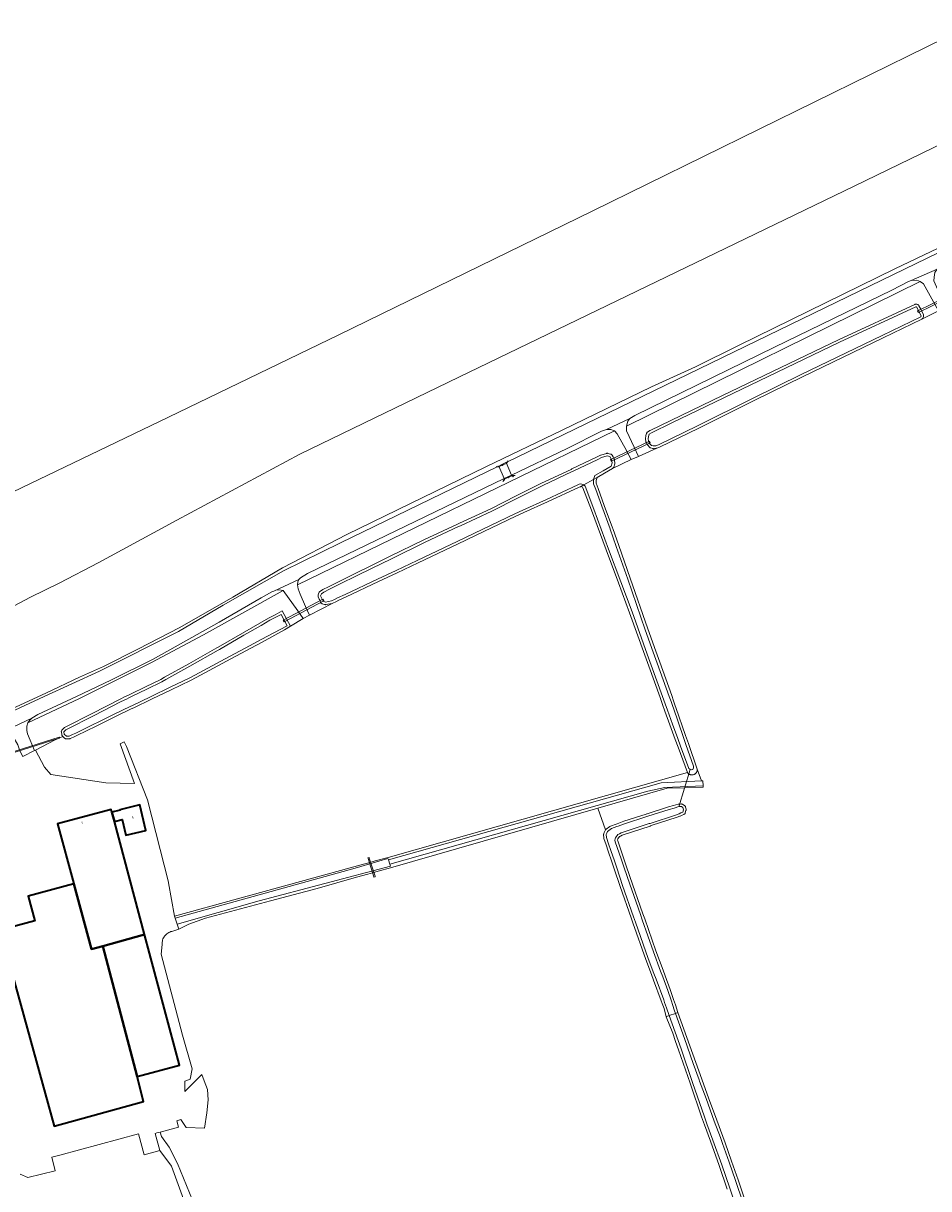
# Model space of a CAD drawing. Extents: x 115983 to 133009, y 544712 to 562000.
# Tile 13 of 46: x 128280 to 128623, y 549313 to 549756. Entities that reach past the tile are written whole.
import ezdxf
from ezdxf.enums import TextEntityAlignment as Align

# ---------------------------------------------------------------- set-up
doc = ezdxf.new("R2010")
doc.units = 0
for name, color, linetype, lineweight in [('BGT ondergrond$0$B-WE-GR-GRAS-GV', 60, 'Continuous', 13), ('BGT ondergrond$0$B-WE-IE-MEUBILAIR-S', 7, 'Continuous', 25), ('BGT ondergrond$0$B-WE-IE-TERREINAFSCHEIDING_KUNSTMATIG_HEKWERK-G', 20, 'BGT ondergrond$0$IE-TERREINAFSCHEIDING_KUNSTMATIG-SO', 18), ('BGT ondergrond$0$B-WE-KW-KUNSTWERK_DUIKER-G', 170, 'Continuous', 18), ('BGT ondergrond$0$B-WE-KW-KUNSTWERK_DUIKER-GV', 170, 'Continuous', 18), ('BGT ondergrond$0$B-WE-KW-KUNSTWERK_STUW-G', 170, 'Continuous', 18), ('BGT ondergrond$0$B-WE-OG-BEBOUWING-GV', 7, 'Continuous', 35), ('BGT ondergrond$0$B-WE-OG-BEBOUWING-T18', 10, 'Continuous', 18), ('BGT ondergrond$0$B-WE-OG-TERREIN_BEGROEID-GV', 7, 'Continuous', 18), ('BGT ondergrond$0$B-WE-OG-TERREIN_ERF-GV', 7, 'Continuous', 18), ('BGT ondergrond$0$B-WE-OG-TERREIN_OEVER-GV', 7, 'Continuous', 18), ('BGT ondergrond$0$B-WE-OG-TERREIN_ONBEGROEID_ZAND-GV', 7, 'Continuous', 18), ('BGT ondergrond$0$B-WE-OG-WATER_SLOOT-GV', 120, 'Continuous', 18), ('BGT ondergrond$0$B-WE-OG-WATER_ZEE-GV', 170, 'Continuous', 18), ('BGT ondergrond$0$B-WE-OG-WEG-GV', 7, 'Continuous', 18), ('BGT ondergrond$0$B-WE-VH-GESLOTENVERHARDING_ASFALT-GV', 10, 'Continuous', 18), ('BGT ondergrond$0$B-WE-VH-ONVERHARD_ZAND-GV', 210, 'Continuous', 18), ('BGT ondergrond$0$B-WE-VH-OPENVERHARDING_BETONELEMENT-GV', 90, 'Continuous', 18), ('BGT ondergrond$0$B-WE-VH-OPENVERHARDING_BETONSTRAATSTEEN-GV', 90, 'Continuous', 18)]:
    doc.layers.add(name, color=color, linetype=linetype, lineweight=lineweight)
doc.styles.add('BGT ondergrond$0$NLCS-ISO-M100-T18', font='NLCS-ISO.ttf', dxfattribs={"height": 0.18})
doc.linetypes.add('BGT ondergrond$0$IE-TERREINAFSCHEIDING_KUNSTMATIG-SO', pattern='A,4,[82,NLCS.SHX,S=0.75,R=90,X=0,Y=0],4,-2', length=10)

# ---------------------------------------------------------------- blocks, each defined once
blk = doc.blocks.new('BGT ondergrond$0$SIE-MEUBILAIR_BORD_VERKEER-SO')
blk.add_lwpolyline([(-0.5625, -0.5625), (0.5625, -0.5625), (0.5625, 0.5625), (-0.5625, 0.5625)], close=True)
blk = doc.blocks.new('BGT ondergrond$0$SIE-MEUBILAIR_PAAL_VERKEERSBORD-SO')
blk.add_circle((0, 0), 0.75)
blk = doc.blocks.new('BGT ondergrond')
at = {"layer": 'BGT ondergrond$0$B-WE-GR-GRAS-GV', "color": 252, "flags": 128}
for points in [[(128756.88, 549772.319), (128595.132, 549693.763), (128445.089, 549621.195), (128384.758, 549592.017), (128338.135, 549566.932), (128308.556, 549550.826), (128293.405, 549542.979), (128282.58, 549537.672), (128274.425, 549533.472)], [(128268.787, 549492.279), (128288.369, 549501.257), (128301.232, 549507.294), (128310.314, 549511.442), (128323.544, 549518.057), (128339.032, 549526.037), (128348.114, 549531.287), (128359.402, 549537.744), (128378.276, 549548.823), (128402.636, 549561.528), (128455.451, 549587.148), (128484.431, 549601.113), (128518.241, 549617.598), (128534.936, 549625.158), (128551.526, 549633.453), (128610.641, 549662.328), (128643.506, 549678.078)], [(128627.174, 549646.412), (128620.882, 549643.32), (128606.206, 549636.141), (128575.551, 549621.4), (128557.244, 549612.398), (128536.222, 549601.931), (128521.335, 549594.726), (128520.242, 549594.303), (128513.356, 549591.187), (128510.572, 549590.051), (128503.484, 549586.582), (128500.407, 549584.8), (128497.645, 549583.2), (128497.217, 549582.016), (128497.284, 549580.989), (128498.041, 549578.926), (128500.364, 549572.59), (128503.493, 549564.055), (128503.564, 549563.851), (128505.834, 549557.349), (128510.188, 549544.876), (128516.876, 549525.714), (128519.907, 549517.226), (128521.407, 549513.026), (128525.939, 549500.336), (128526.622, 549498.424), (128527.304, 549496.513), (128527.525, 549495.871), (128531.221, 549485.168), (128532.264, 549482.149), (128535.641, 549472.37), (128537.201, 549467.951), (128537.804, 549467.978), (128537.89, 549466.064), (128537.909, 549465.638), (128530.889, 549465.323), (128524.228, 549465.242), (128497.903, 549457.658), (128500.787, 549449.328), (128500.896, 549449.465), (128501.029, 549449.582), (128502.476, 549450.646), (128502.724, 549450.779), (128504.817, 549451.546), (128505.229, 549451.697), (128507.735, 549452.616), (128516.249, 549455.363), (128516.44, 549455.404), (128516.635, 549455.408), (128524.726, 549458.097), (128526.587, 549458.625), (128528.415, 549459.144), (128528.677, 549459.182), (128529.15, 549459.187), (128529.624, 549459.193), (128529.819, 549459.176), (128530.007, 549459.122), (128530.18, 549459.033), (128530.772, 549458.65), (128530.92, 549458.532), (128531.044, 549458.389), (128531.138, 549458.226), (128531.2, 549458.047), (128531.389, 549457.273), (128531.417, 549457.089), (128531.409, 549456.903), (128531.368, 549456.722), (128531.07, 549455.82), (128530.989, 549455.639), (128530.874, 549455.478), (128530.73, 549455.342), (128530.562, 549455.237), (128529.884, 549454.903), (128529.207, 549454.569), (128529.078, 549454.516), (128528.014, 549454.165), (128518.094, 549450.973), (128517.934, 549450.86), (128517.754, 549450.78), (128507.19, 549447.295), (128506.564, 549447.007), (128506.124, 549446.804), (128505.494, 549445.938), (128505.351, 549445.503), (128505.457, 549445.191), (128507.649, 549438.736), (128508.553, 549436.076), (128510.054, 549431.656), (128515.016, 549417.55), (128515.7, 549415.606), (128519.978, 549403.445), (128522.69, 549396.096), (128523.48, 549393.954), (128525.404, 549388.74), (128525.407, 549388.73), (128525.411, 549388.721), (128525.414, 549388.711), (128526.65, 549385.017), (128527.342, 549382.951), (128528.23, 549379.998), (128530.574, 549373.709), (128531.697, 549370.525), (128535.051, 549361.019), (128537.327, 549354.766), (128537.48, 549354.345), (128539.909, 549347.668), (128543.058, 549339.135), (128545.362, 549332.891), (128546.207, 549330.6), (128548.665, 549323.551), (128551.117, 549316.52), (128551.763, 549314.609), (128556.382, 549300.956)], [(128547.017, 549313.004), (128544.012, 549321.886), (128540.64, 549331.154), (128538.359, 549337.421), (128537.263, 549340.433), (128533.025, 549352.798), (128532.896, 549353.173), (128528.536, 549365.892), (128527.433, 549369.019), (128526.31, 549372.204), (128523.862, 549378.439), (128523.033, 549381.491), (128522.322, 549383.506), (128521.987, 549384.454), (128519.046, 549392.314), (128518.25, 549394.441), (128516.102, 549400.182), (128516.1, 549400.188), (128516.098, 549400.194), (128516.096, 549400.2), (128511.231, 549414.034), (128510.547, 549415.977), (128506.366, 549427.867), (128506.364, 549427.872), (128506.363, 549427.877), (128506.361, 549427.882), (128504.123, 549434.576), (128503.23, 549437.253), (128501.889, 549441.265), (128501.049, 549443.686), (128500.206, 549446.113), (128500.179, 549446.205), (128500.161, 549446.299), (128500.152, 549446.394), (128500.099, 549447.521), (128500.099, 549447.612), (128500.107, 549447.703), (128500.124, 549447.793), (128500.148, 549447.881), (128500.181, 549447.966), (128500.347, 549448.351), (128500.703, 549449.173), (128500.787, 549449.328), (128497.903, 549457.658), (128419.166, 549434.975), (128414.509, 549433.678), (128412.327, 549433.071), (128410.644, 549432.602), (128406.334, 549431.402), (128391.34, 549427.154), (128373.683, 549422.453), (128349.048, 549415.806), (128342.619, 549413.504), (128338.819, 549411.624), (128336.268, 549410.831), (128335.861, 549410.721), (128335.465, 549410.576), (128335.083, 549410.396), (128334.719, 549410.183), (128334.375, 549409.94), (128334.053, 549409.667), (128333.757, 549409.366), (128333.489, 549409.041), (128333.25, 549408.694), (128333.042, 549408.326), (128332.868, 549407.942), (128332.728, 549407.544), (128332.623, 549407.136), (128332.555, 549406.719), (128332.524, 549406.299), (128332.529, 549405.877), (128332.157, 549402.233), (128340.253, 549371.436), (128343.985, 549358.663), (128343.24, 549354.681), (128341.206, 549353.973), (128341.206, 549350.004), (128347.619, 549356.487), (128348.545, 549354.105), (128349.736, 549350.798), (128350.001, 549346.829), (128349.471, 549341.935), (128348.678, 549336.114), (128341.666, 549336.378), (128339.646, 549339.355), (128338.083, 549338.89), (128338.73, 549336.515), (128331.8, 549334.627), (128332.291, 549332.931), (128335.173, 549328.891), (128338.421, 549322.751), (128346.284, 549303.148)], [(128350.947, 549280.941), (128336.122, 549321.659), (128331.606, 549327.652), (128325.706, 549326.044), (128323.545, 549333.971), (128293.768, 549325.856), (128290.653, 549325.062), (128291.966, 549319.956), (128281.594, 549317.416), (128278.631, 549318.686)]]:
    blk.add_lwpolyline(points, dxfattribs=at)
for points in [[(128525.274, 549489.19), (128523.39, 549494.43), (128522.487, 549496.941), (128521.509, 549499.662), (128517.242, 549511.532), (128515.731, 549515.734), (128509.955, 549531.799), (128505.7, 549543.226), (128501.068, 549555.663), (128495.445, 549570.763), (128492.27, 549579.287), (128492.074, 549579.453), (128491.847, 549579.644), (128491.464, 549579.749), (128491.279, 549579.669), (128490.782, 549579.453), (128478.812, 549573.95), (128469.859, 549569.835), (128466.837, 549568.446), (128448.301, 549559.596), (128447.547, 549559.236), (128429.759, 549550.743), (128421.772, 549546.987), (128414.661, 549543.643), (128402.412, 549537.883), (128399.575, 549536.549), (128398.452, 549535.999), (128397.324, 549535.445), (128388.483, 549530.914), (128386.032, 549529.67), (128381.227, 549526.703), (128379.046, 549525.356), (128370.526, 549520.7), (128366.197, 549518.381), (128356.93, 549513.419), (128345.421, 549507.257), (128343.298, 549506.12), (128336.011, 549502.601), (128328.762, 549499.1), (128328.546, 549498.995), (128321.791, 549495.734), (128320.827, 549495.267), (128314.822, 549492.367), (128308.227, 549489.15), (128307.5, 549488.796), (128300.176, 549485.223), (128298.933, 549484.627), (128297.696, 549484.034), (128297.493, 549483.963), (128297.279, 549483.936), (128296.232, 549483.92), (128296.039, 549483.936), (128295.852, 549483.989), (128295.679, 549484.077), (128295.527, 549484.197), (128294.833, 549484.859), (128291.903, 549483.52), (128284.465, 549479.677), (128287.938, 549473.164), (128290.27, 549470.332), (128311.123, 549467.274), (128322.059, 549466.996), (128316.591, 549482.009), (128318.089, 549482.852), (128318.971, 549481.027), (128326.941, 549460.771), (128334.902, 549429.526), (128334.908, 549429.32), (128337.279, 549416.58), (128409.006, 549436.356), (128410.949, 549436.892), (128413.39, 549437.565), (128418.288, 549438.915), (128531.961, 549471.099), (128528.38, 549480.785), (128527.289, 549483.737)], [(128532.595, 549470.503), (128532.448, 549470.599), (128532.311, 549470.708), (128532.183, 549470.828), (128532.066, 549470.959), (128531.961, 549471.099), (128418.288, 549438.915), (128413.39, 549437.565), (128410.949, 549436.892), (128409.006, 549436.356), (128337.279, 549416.58), (128337.522, 549415.799), (128405.864, 549434.798), (128418.246, 549438.449), (128418.401, 549437.965), (128521.882, 549467.263), (128537.201, 549467.951), (128535.641, 549472.37), (128535.645, 549472.194), (128535.633, 549472.019), (128535.607, 549471.846), (128535.565, 549471.676), (128535.509, 549471.51), (128535.439, 549471.349), (128535.355, 549471.195), (128535.258, 549471.049), (128535.149, 549470.912), (128535.028, 549470.785), (128534.896, 549470.669), (128534.755, 549470.564), (128534.606, 549470.473), (128534.449, 549470.394), (128534.286, 549470.33), (128534.118, 549470.28), (128533.946, 549470.245), (128533.772, 549470.225), (128533.596, 549470.22), (128533.421, 549470.23), (128533.248, 549470.255), (128533.077, 549470.296), (128532.911, 549470.351), (128532.75, 549470.42)], [(128537.89, 549466.064), (128523.275, 549465.409), (128516.841, 549464.111), (128418.909, 549436.384), (128419.174, 549435.557), (128369.329, 549422.423), (128338.227, 549413.528), (128338.819, 549411.624), (128342.619, 549413.504), (128349.048, 549415.806), (128373.683, 549422.453), (128391.34, 549427.154), (128406.334, 549431.402), (128410.644, 549432.602), (128412.327, 549433.071), (128414.509, 549433.678), (128419.166, 549434.975), (128497.903, 549457.658), (128524.228, 549465.242), (128530.889, 549465.323), (128537.909, 549465.638)]]:
    blk.add_lwpolyline(points, close=True, dxfattribs=at)
at = {"layer": 'BGT ondergrond$0$B-WE-IE-TERREINAFSCHEIDING_KUNSTMATIG_HEKWERK-G', "color": 252, "flags": 128}
for points in [[(128463.226, 549588.588), (128463.903, 549589.496)], [(128459.258, 549587.297), (128460.39, 549587.223)], [(128460.447, 549587.275), (128463.143, 549588.538)], [(128462.591, 549582.556), (128461.91, 549581.649)], [(128465.326, 549583.855), (128462.639, 549582.617)], [(128465.417, 549583.858), (128466.497, 549583.858)]]:
    blk.add_lwpolyline(points, dxfattribs=at)
at = {"layer": 'BGT ondergrond$0$B-WE-KW-KUNSTWERK_DUIKER-G', "color": 252, "flags": 128}
blk.add_lwpolyline([(128532.912, 549472.337), (128528.676, 549458.179)], dxfattribs=at)
at = {"layer": 'BGT ondergrond$0$B-WE-KW-KUNSTWERK_DUIKER-GV', "color": 252, "flags": 128}
for points in [[(128633.907, 549652.719), (128634.223, 549652.871), (128633.92, 549653.502), (128633.604, 549653.35), (128619.553, 549646.604), (128619.237, 549646.453), (128619.54, 549645.822), (128619.856, 549645.973)], [(128517.504, 549596.207), (128517.82, 549596.358), (128517.519, 549596.99), (128517.203, 549596.839), (128503.04, 549590.105), (128502.724, 549589.955), (128503.025, 549589.323), (128503.341, 549589.473)], [(128393.639, 549536.167), (128393.948, 549536.331), (128393.621, 549536.95), (128393.312, 549536.786), (128378.779, 549529.095), (128378.47, 549528.932), (128378.797, 549528.313), (128379.106, 549528.477)], [(128271.159, 549477.417), (128271.016, 549477.372), (128271.107, 549477.086), (128271.25, 549477.132), (128293.495, 549484.228), (128293.638, 549484.274), (128293.547, 549484.56), (128293.404, 549484.514)], [(128411.163, 549438.619), (128411.088, 549438.857), (128410.611, 549438.705), (128410.687, 549438.467), (128412.871, 549431.599), (128412.947, 549431.361), (128413.423, 549431.512), (128413.348, 549431.751)]]:
    blk.add_lwpolyline(points, close=True, dxfattribs=at)
at = {"layer": 'BGT ondergrond$0$B-WE-KW-KUNSTWERK_STUW-G', "color": 252, "flags": 128}
blk.add_lwpolyline([(128525.024, 549378.853), (128527.399, 549379.701)], dxfattribs=at)
at = {"layer": 'BGT ondergrond$0$B-WE-OG-BEBOUWING-GV', "color": 252, "flags": 128}
for points in [[(128299.025, 549428.906), (128305.737, 549404.074), (128309.997, 549405.243), (128325.881, 549409.604), (128314.398, 549452.579), (128313.427, 549456.148), (128313.155, 549457.162), (128292.858, 549451.724)], [(128313.427, 549456.148), (128314.398, 549452.579), (128317.315, 549453.305), (128318.787, 549447.388), (128326.378, 549449.192), (128324.106, 549458.823), (128316.546, 549456.991), (128316.593, 549456.797)], [(128299.025, 549428.906), (128281.728, 549424.137), (128284.279, 549414.882), (128271.072, 549411.242), (128291.561, 549336.914), (128325.508, 549346.272), (128323.02, 549355.73), (128309.997, 549405.243), (128305.737, 549404.074)], [(128309.997, 549405.243), (128323.02, 549355.73), (128339.122, 549360.048), (128325.881, 549409.604)]]:
    blk.add_lwpolyline(points, close=True, dxfattribs=at)
at = {"layer": 'BGT ondergrond$0$B-WE-OG-TERREIN_BEGROEID-GV', "color": 252, "flags": 128}
for points in [[(128265.612, 549489.803), (128287.724, 549500), (128308.736, 549509.69), (128338.774, 549524.72), (128355.765, 549534.684), (128378.642, 549547.74), (128400.261, 549558.356), (128459.928, 549587.308), (128460.271, 549587.472), (128461.52, 549588.071), (128463.045, 549588.801), (128463.06, 549588.808), (128730.776, 549718.858)], [(128643.506, 549678.078), (128610.641, 549662.328), (128551.526, 549633.453), (128534.936, 549625.158), (128518.241, 549617.598), (128484.431, 549601.113), (128455.451, 549587.148), (128402.636, 549561.528), (128378.276, 549548.823), (128359.402, 549537.744), (128348.114, 549531.287), (128339.032, 549526.037), (128323.544, 549518.057), (128310.314, 549511.442), (128301.232, 549507.294), (128288.369, 549501.257), (128268.787, 549492.279)]]:
    blk.add_lwpolyline(points, dxfattribs=at)
for points in [[(128620.306, 549657.62), (128619.038, 549658.034), (128616.838, 549657.984), (128615.78, 549657.541), (128609.518, 549654.252), (128564.968, 549632.651), (128511.89, 549606.703), (128509.99, 549605.616), (128509.263, 549604.567), (128508.827, 549602.706)], [(128504.254, 549600.881), (128502.813, 549601.398), (128501.239, 549601.342), (128499.34, 549600.736), (128486.21, 549594.228), (128465.158, 549584.054), (128462.319, 549582.843), (128387.652, 549546.696), (128385.042, 549545.041), (128384.413, 549544.486), (128384.061, 549543.6), (128383.874, 549542.42)], [(128378.52, 549540.286), (128376.94, 549540.503), (128375.714, 549540.322), (128374.974, 549540.028), (128374.233, 549539.733), (128370.096, 549537.523), (128354.219, 549528.226), (128329.175, 549514.22), (128313.08, 549506.242), (128299.992, 549500), (128285.399, 549493.169), (128283.054, 549491.745), (128282.159, 549490.943), (128281.53, 549489.971), (128301.222, 549499.22), (128328.522, 549512.87), (128348.236, 549523.397)]]:
    blk.add_lwpolyline(points, close=True, dxfattribs=at)
at = {"layer": 'BGT ondergrond$0$B-WE-OG-TERREIN_ERF-GV', "color": 252, "flags": 128}
blk.add_lwpolyline([(128278.631, 549318.686), (128281.594, 549317.416), (128291.966, 549319.956), (128290.653, 549325.062), (128293.768, 549325.856), (128323.545, 549333.971), (128325.706, 549326.044), (128331.606, 549327.652), (128329.85, 549334.095), (128330.582, 549334.295), (128331.8, 549334.627), (128338.73, 549336.515), (128338.083, 549338.89), (128339.646, 549339.355), (128341.666, 549336.378), (128348.678, 549336.114), (128349.471, 549341.935), (128350.001, 549346.829), (128349.736, 549350.798), (128348.545, 549354.105), (128347.619, 549356.487), (128341.206, 549350.004), (128341.206, 549353.973), (128343.24, 549354.681), (128343.985, 549358.663), (128340.253, 549371.436), (128332.157, 549402.233), (128332.529, 549405.877), (128332.524, 549406.299), (128332.555, 549406.719), (128332.623, 549407.136), (128332.728, 549407.544), (128332.868, 549407.942), (128333.042, 549408.326), (128333.25, 549408.694), (128333.489, 549409.041), (128333.757, 549409.366), (128334.053, 549409.667), (128334.375, 549409.94), (128334.719, 549410.183), (128335.083, 549410.396), (128335.465, 549410.576), (128335.861, 549410.721), (128336.268, 549410.831), (128338.819, 549411.624), (128338.227, 549413.528), (128337.522, 549415.799), (128337.279, 549416.58), (128334.908, 549429.32), (128334.902, 549429.526), (128326.941, 549460.771), (128318.971, 549481.027), (128318.089, 549482.852), (128316.591, 549482.009), (128322.059, 549466.996), (128311.123, 549467.274), (128290.27, 549470.332), (128287.938, 549473.164), (128284.465, 549479.677), (128284.076, 549479.476), (128279.636, 549477.182)], dxfattribs=at)
blk.add_lwpolyline([(128324.106, 549458.823), (128326.378, 549449.192), (128318.787, 549447.388), (128317.315, 549453.305), (128314.398, 549452.579), (128325.881, 549409.604), (128339.122, 549360.048), (128323.02, 549355.73), (128325.508, 549346.272), (128291.561, 549336.914), (128271.072, 549411.242), (128284.279, 549414.882), (128281.728, 549424.137), (128299.025, 549428.906), (128292.858, 549451.724), (128313.155, 549457.162), (128313.427, 549456.148), (128316.593, 549456.797), (128316.546, 549456.991)], close=True, dxfattribs=at)
at = {"layer": 'BGT ondergrond$0$B-WE-OG-TERREIN_OEVER-GV', "color": 252, "flags": 128}
for points in [[(128520.242, 549594.303), (128521.335, 549594.726), (128536.222, 549601.931), (128557.244, 549612.398), (128575.551, 549621.4), (128606.206, 549636.141), (128620.882, 549643.32), (128621.04, 549643.415), (128621.177, 549643.538), (128621.289, 549643.684), (128621.372, 549643.849), (128621.5, 549644.171), (128621.557, 549644.372), (128621.57, 549644.581), (128621.54, 549644.788), (128621.467, 549644.984), (128620.313, 549647.312), (128620.146, 549647.65), (128619.788, 549648.371), (128619.681, 549648.541), (128619.543, 549648.686), (128619.378, 549648.801), (128619.194, 549648.88), (128618.997, 549648.921), (128618.723, 549648.95), (128618.544, 549648.953), (128618.367, 549648.924), (128618.198, 549648.863), (128589.231, 549635.442), (128545.281, 549614.305), (128525.571, 549604.774), (128517.812, 549601.067), (128517.695, 549601.002), (128516.806, 549600.42), (128516.67, 549600.313), (128516.555, 549600.184), (128516.463, 549600.037), (128516.398, 549599.876), (128516.148, 549599.061), (128516.117, 549598.931), (128515.961, 549597.986), (128515.948, 549597.82), (128515.962, 549597.654), (128516.097, 549596.866), (128516.099, 549596.857), (128516.131, 549596.735), (128516.136, 549596.713), (128516.199, 549596.568), (128516.685, 549595.648), (128516.838, 549595.432), (128517.55, 549594.67), (128517.677, 549594.556), (128517.822, 549594.465), (128517.98, 549594.399), (128518.667, 549594.182), (128518.87, 549594.141), (128519.078, 549594.142), (128519.994, 549594.243)], [(128575.114, 549622.299), (128556.801, 549613.294), (128535.776, 549602.826), (128520.899, 549595.626), (128519.884, 549595.237), (128518.968, 549595.136), (128518.281, 549595.353), (128517.569, 549596.115), (128517.083, 549597.035), (128516.948, 549597.823), (128517.104, 549598.768), (128517.354, 549599.583), (128518.243, 549600.165), (128526.004, 549603.873), (128545.716, 549613.405), (128589.664, 549634.541), (128618.618, 549647.956), (128618.892, 549647.927), (128620.571, 549644.54), (128620.443, 549644.218), (128605.767, 549637.039)], [(128496.316, 549582.463), (128497.645, 549583.2), (128500.407, 549584.8), (128503.484, 549586.582), (128503.633, 549586.687), (128503.76, 549586.817), (128503.861, 549586.968), (128503.933, 549587.135), (128504.337, 549588.367), (128504.375, 549588.527), (128504.387, 549588.69), (128504.372, 549588.853), (128504.14, 549590.163), (128504.092, 549590.338), (128504.014, 549590.501), (128503.844, 549590.787), (128503.685, 549591.053), (128503.356, 549591.604), (128503.24, 549591.762), (128503.095, 549591.893), (128502.928, 549591.995), (128502.744, 549592.061), (128501.723, 549592.321), (128501.546, 549592.35), (128501.366, 549592.346), (128501.19, 549592.31), (128499.027, 549591.665), (128498.884, 549591.61), (128497.415, 549590.913), (128488.082, 549586.483), (128487.914, 549586.382), (128487.769, 549586.251), (128476.538, 549581.005), (128475.549, 549580.507), (128466.912, 549576.159), (128457.3, 549571.319), (128445.41, 549565.773), (128444.613, 549565.401), (128431.897, 549559.469), (128418.877, 549553.105), (128411.754, 549549.624), (128405.851, 549546.739), (128399.672, 549543.657), (128395.642, 549541.648), (128393.492, 549540.575), (128393.368, 549540.501), (128392.435, 549539.852), (128392.286, 549539.725), (128392.164, 549539.571), (128392.075, 549539.396), (128391.776, 549538.634), (128391.723, 549538.447), (128391.707, 549538.253), (128391.729, 549538.06), (128391.788, 549537.875), (128392.175, 549536.974), (128392.238, 549536.826), (128392.463, 549536.302), (128392.687, 549535.778), (128392.79, 549535.593), (128392.93, 549535.434), (128393.101, 549535.308), (128393.294, 549535.221), (128394.214, 549534.919), (128394.381, 549534.88), (128394.553, 549534.869), (128394.723, 549534.889), (128397.08, 549535.363), (128397.324, 549535.445), (128398.452, 549535.999), (128399.575, 549536.549), (128402.412, 549537.883), (128414.661, 549543.643), (128421.772, 549546.987), (128429.759, 549550.743), (128447.547, 549559.236), (128448.301, 549559.596), (128466.837, 549568.446), (128469.859, 549569.835), (128478.812, 549573.95), (128490.782, 549579.453), (128491.279, 549579.669), (128492.54, 549580.368), (128492.324, 549580.551), (128491.388, 549580.806), (128490.881, 549580.586), (128490.374, 549580.366), (128478.394, 549574.859), (128469.441, 549570.744), (128466.413, 549569.352), (128447.87, 549560.498), (128447.116, 549560.138), (128429.328, 549551.645), (128421.346, 549547.892), (128414.235, 549544.548), (128401.986, 549538.788), (128399.142, 549537.451), (128398.012, 549536.897), (128396.883, 549536.343), (128394.526, 549535.869), (128393.606, 549536.171), (128393.157, 549537.22), (128392.707, 549538.269), (128393.006, 549539.031), (128393.939, 549539.68), (128396.089, 549540.753), (128400.118, 549542.762), (128406.297, 549545.844), (128412.193, 549548.726), (128419.316, 549552.207), (128432.336, 549558.571), (128445.036, 549564.495), (128445.833, 549564.867), (128457.736, 549570.419), (128467.362, 549575.266), (128475.999, 549579.614), (128476.988, 549580.112), (128488.15, 549585.409), (128488.511, 549585.58), (128497.844, 549590.01), (128499.313, 549590.707), (128501.476, 549591.352), (128502.497, 549591.092), (128503.155, 549589.989), (128503.387, 549588.679), (128502.983, 549587.447), (128499.906, 549585.665), (128496.828, 549583.883)], [(128496.316, 549582.463), (128496.206, 549582.159), (128496.296, 549580.78), (128497.102, 549578.582), (128499.425, 549572.246), (128502.554, 549563.711), (128502.619, 549563.523), (128504.89, 549557.019), (128509.244, 549544.546), (128515.933, 549525.381), (128518.965, 549516.89), (128520.465, 549512.69), (128524.997, 549500), (128525.68, 549498.088), (128526.362, 549496.177), (128526.58, 549495.545), (128530.276, 549484.842), (128531.319, 549481.823), (128534.191, 549473.506), (128534.222, 549473.197), (128534.252, 549472.888), (128533.948, 549472.321), (128533.33, 549472.215), (128533.046, 549472.298), (128532.762, 549472.381), (128532.424, 549472.728), (128529.318, 549481.132), (128528.227, 549484.084), (128526.212, 549489.537), (128524.331, 549494.768), (128523.428, 549497.279), (128522.45, 549500), (128518.183, 549511.87), (128516.672, 549516.072), (128510.894, 549532.143), (128506.637, 549543.575), (128502.005, 549556.012), (128496.382, 549571.112), (128493.116, 549579.881), (128492.72, 549580.216), (128492.54, 549580.368), (128491.279, 549579.669), (128491.464, 549579.749), (128491.847, 549579.644), (128492.074, 549579.453), (128492.27, 549579.287), (128495.445, 549570.763), (128501.068, 549555.663), (128505.7, 549543.226), (128509.955, 549531.799), (128515.731, 549515.734), (128517.242, 549511.532), (128521.509, 549499.662), (128522.487, 549496.941), (128523.39, 549494.43), (128525.274, 549489.19), (128527.289, 549483.737), (128528.38, 549480.785), (128531.961, 549471.099), (128532.066, 549470.959), (128532.183, 549470.828), (128532.311, 549470.708), (128532.448, 549470.599), (128532.595, 549470.503), (128532.75, 549470.42), (128532.911, 549470.351), (128533.077, 549470.296), (128533.248, 549470.255), (128533.421, 549470.23), (128533.596, 549470.22), (128533.772, 549470.225), (128533.946, 549470.245), (128534.118, 549470.28), (128534.286, 549470.33), (128534.449, 549470.394), (128534.606, 549470.473), (128534.755, 549470.564), (128534.896, 549470.669), (128535.028, 549470.785), (128535.149, 549470.912), (128535.258, 549471.049), (128535.355, 549471.195), (128535.439, 549471.349), (128535.509, 549471.51), (128535.565, 549471.676), (128535.607, 549471.846), (128535.633, 549472.019), (128535.645, 549472.194), (128535.641, 549472.37), (128532.264, 549482.149), (128531.221, 549485.168), (128527.525, 549495.871), (128527.304, 549496.513), (128526.622, 549498.424), (128525.939, 549500.336), (128521.407, 549513.026), (128519.907, 549517.226), (128516.876, 549525.714), (128510.188, 549544.876), (128505.834, 549557.349), (128503.564, 549563.851), (128503.493, 549564.055), (128500.364, 549572.59), (128498.041, 549578.926), (128497.284, 549580.989), (128497.217, 549582.016), (128497.645, 549583.2)], [(128320.827, 549495.267), (128321.791, 549495.734), (128328.546, 549498.995), (128328.762, 549499.1), (128336.011, 549502.601), (128343.298, 549506.12), (128345.421, 549507.257), (128356.93, 549513.419), (128366.197, 549518.381), (128370.526, 549520.7), (128379.046, 549525.356), (128381.227, 549526.703), (128378.103, 549532.499), (128375.383, 549531.033), (128372.929, 549529.805), (128369.579, 549527.867), (128363.091, 549524.114), (128353.867, 549518.778), (128353.259, 549518.426), (128342.618, 549512.451), (128333.443, 549507.3), (128331.997, 549506.487), (128326.269, 549503.699), (128320.515, 549500.899), (128319.516, 549500.413), (128318.561, 549499.948), (128316.59, 549498.989), (128306.035, 549493.603), (128305.267, 549493.212), (128296.789, 549488.885), (128295.481, 549488.218), (128295.335, 549488.127), (128295.207, 549488.012), (128294.549, 549487.313), (128294.439, 549487.173), (128294.355, 549487.015), (128294.301, 549486.845), (128294.278, 549486.669), (128294.287, 549486.49), (128294.417, 549485.555), (128294.472, 549485.339), (128294.573, 549485.141), (128294.717, 549484.97), (128294.833, 549484.859), (128295.527, 549484.197), (128295.679, 549484.077), (128295.852, 549483.989), (128296.039, 549483.936), (128296.232, 549483.92), (128297.279, 549483.936), (128297.493, 549483.963), (128297.696, 549484.034), (128298.933, 549484.627), (128300.176, 549485.223), (128307.5, 549488.796), (128308.227, 549489.15), (128314.822, 549492.367)], [(128328.327, 549500), (128328.11, 549499.895), (128321.356, 549496.634), (128320.391, 549496.167), (128314.385, 549493.267), (128307.789, 549490.049), (128307.062, 549489.695), (128299.738, 549486.122), (128298.501, 549485.529), (128297.264, 549484.936), (128296.217, 549484.92), (128295.407, 549485.693), (128295.277, 549486.628), (128295.935, 549487.327), (128297.243, 549487.994), (128305.722, 549492.321), (128306.49, 549492.712), (128317.045, 549498.098), (128318.999, 549499.049), (128319.954, 549499.514), (128320.953, 549500), (128326.707, 549502.8), (128332.461, 549505.601), (128333.933, 549506.428), (128343.108, 549511.579), (128353.754, 549517.557), (128354.368, 549517.912), (128363.592, 549523.248), (128370.08, 549527.001), (128373.43, 549528.939), (128377.727, 549531.088), (128379.985, 549526.899), (128370.089, 549521.6), (128365.725, 549519.263), (128356.458, 549514.301), (128344.949, 549508.139), (128342.826, 549507.002), (128335.576, 549503.501)], [(128525.024, 549378.853), (128523.976, 549381.824), (128523.265, 549383.839), (128522.927, 549384.796), (128519.983, 549392.664), (128519.187, 549394.791), (128517.039, 549400.532), (128512.174, 549414.366), (128511.49, 549416.309), (128507.309, 549428.199), (128505.072, 549434.893), (128504.178, 549437.57), (128502.836, 549441.587), (128501.994, 549444.014), (128501.151, 549446.441), (128501.098, 549447.568), (128501.36, 549448.172), (128501.621, 549448.776), (128503.068, 549449.84), (128505.16, 549450.607), (128505.573, 549450.758), (128508.079, 549451.677), (128516.556, 549454.411), (128516.929, 549454.531), (128525.033, 549457.145), (128526.86, 549457.663), (128528.688, 549458.182), (128529.162, 549458.187), (128529.637, 549458.193), (128530.229, 549457.81), (128530.418, 549457.036), (128530.12, 549456.134), (128529.442, 549455.8), (128528.765, 549455.466), (128527.701, 549455.115), (128517.795, 549451.847), (128517.441, 549451.73), (128506.824, 549448.227), (128506.754, 549448.195), (128506.146, 549447.915), (128505.469, 549447.603), (128504.594, 549446.4), (128504.445, 549445.949), (128504.296, 549445.498), (128504.51, 549444.869), (128506.702, 549438.414), (128507.606, 549435.754), (128509.109, 549431.329), (128514.073, 549417.218), (128514.757, 549415.274), (128519.037, 549403.106), (128521.752, 549395.75), (128522.542, 549393.608), (128524.466, 549388.394), (128525.702, 549384.7), (128526.394, 549382.634), (128526.939, 549381.005), (128527.399, 549379.701), (128528.23, 549379.998), (128527.342, 549382.951), (128526.65, 549385.017), (128525.414, 549388.711), (128525.411, 549388.721), (128525.407, 549388.73), (128525.404, 549388.74), (128523.48, 549393.954), (128522.69, 549396.096), (128519.978, 549403.445), (128515.7, 549415.606), (128515.016, 549417.55), (128510.054, 549431.656), (128508.553, 549436.076), (128507.649, 549438.736), (128505.457, 549445.191), (128505.351, 549445.503), (128505.494, 549445.938), (128506.124, 549446.804), (128506.564, 549447.007), (128507.19, 549447.295), (128517.754, 549450.78), (128517.934, 549450.86), (128518.094, 549450.973), (128528.014, 549454.165), (128529.078, 549454.516), (128529.207, 549454.569), (128529.884, 549454.903), (128530.562, 549455.237), (128530.73, 549455.342), (128530.874, 549455.478), (128530.989, 549455.639), (128531.07, 549455.82), (128531.368, 549456.722), (128531.409, 549456.903), (128531.417, 549457.089), (128531.389, 549457.273), (128531.2, 549458.047), (128531.138, 549458.226), (128531.044, 549458.389), (128530.92, 549458.532), (128530.772, 549458.65), (128530.18, 549459.033), (128530.007, 549459.122), (128529.819, 549459.176), (128529.624, 549459.193), (128529.15, 549459.187), (128528.677, 549459.182), (128528.415, 549459.144), (128526.587, 549458.625), (128524.726, 549458.097), (128516.635, 549455.408), (128516.44, 549455.404), (128516.249, 549455.363), (128507.735, 549452.616), (128505.229, 549451.697), (128504.817, 549451.546), (128502.724, 549450.779), (128502.476, 549450.646), (128501.029, 549449.582), (128500.896, 549449.465), (128500.787, 549449.328), (128500.703, 549449.173), (128500.347, 549448.351), (128500.181, 549447.966), (128500.148, 549447.881), (128500.124, 549447.793), (128500.107, 549447.703), (128500.099, 549447.612), (128500.099, 549447.521), (128500.152, 549446.394), (128500.161, 549446.299), (128500.179, 549446.205), (128500.206, 549446.113), (128501.049, 549443.686), (128501.889, 549441.265), (128503.23, 549437.253), (128504.123, 549434.576), (128506.361, 549427.882), (128506.363, 549427.877), (128506.364, 549427.872), (128506.366, 549427.867), (128510.547, 549415.977), (128511.231, 549414.034), (128516.096, 549400.2), (128516.098, 549400.194), (128516.1, 549400.188), (128516.102, 549400.182), (128518.25, 549394.441), (128519.046, 549392.314), (128521.987, 549384.454), (128522.322, 549383.506), (128523.033, 549381.491), (128523.862, 549378.439), (128524.082, 549378.517)]]:
    blk.add_lwpolyline(points, close=True, dxfattribs=at)
for points in [[(128556.382, 549300.956), (128551.763, 549314.609), (128551.117, 549316.52), (128548.665, 549323.551), (128546.207, 549330.6), (128545.362, 549332.891), (128543.058, 549339.135), (128539.909, 549347.668), (128537.48, 549354.345), (128537.327, 549354.766), (128535.051, 549361.019), (128531.697, 549370.525), (128530.574, 549373.709), (128528.23, 549379.998), (128527.399, 549379.701), (128529.631, 549373.376), (128530.754, 549370.192), (128534.11, 549360.682), (128536.387, 549354.424), (128536.54, 549354.003), (128538.97, 549347.324), (128542.12, 549338.789), (128544.424, 549332.545), (128545.269, 549330.254), (128547.721, 549323.222), (128550.173, 549316.191), (128550.816, 549314.289), (128555.435, 549300.636)], [(128550.972, 549304.431), (128547.964, 549313.324), (128544.956, 549322.217), (128541.58, 549331.496), (128539.299, 549337.763), (128538.203, 549340.775), (128533.971, 549353.122), (128533.842, 549353.498), (128529.481, 549366.221), (128528.376, 549369.352), (128527.253, 549372.537), (128525.024, 549378.853), (128524.082, 549378.517), (128523.862, 549378.439), (128526.31, 549372.204), (128527.433, 549369.019), (128528.536, 549365.892), (128532.896, 549353.173), (128533.025, 549352.798), (128537.263, 549340.433), (128538.359, 549337.421), (128540.64, 549331.154), (128544.012, 549321.886), (128547.017, 549313.004)]]:
    blk.add_lwpolyline(points, dxfattribs=at)
at = {"layer": 'BGT ondergrond$0$B-WE-OG-TERREIN_ONBEGROEID_ZAND-GV', "color": 252, "flags": 128}
for points in [[(128728.15, 549798.56), (128495.762, 549684.271), (128399.613, 549637.369), (128334.92, 549606.071), (128259.266, 549569.69), (128189.85, 549535.093), (128114.196, 549497.196), (128082.639, 549481.337), (128079.176, 549479.656), (128074.695, 549478.025), (128070.062, 549477.108), (128064.664, 549477.057), (128058.758, 549477.872), (128042.463, 549480.98)], [(128274.425, 549533.472), (128282.58, 549537.672), (128293.405, 549542.979), (128308.556, 549550.826), (128338.135, 549566.932), (128384.758, 549592.017), (128445.089, 549621.195), (128595.132, 549693.763), (128756.88, 549772.319)]]:
    blk.add_lwpolyline(points, dxfattribs=at)
at = {"layer": 'BGT ondergrond$0$B-WE-OG-WATER_SLOOT-GV', "color": 252, "flags": 128}
for points in [[(128575.114, 549622.299), (128605.767, 549637.039), (128620.443, 549644.218), (128620.571, 549644.54), (128618.892, 549647.927), (128618.618, 549647.956), (128589.664, 549634.541), (128545.716, 549613.405), (128526.004, 549603.873), (128518.243, 549600.165), (128517.354, 549599.583), (128517.104, 549598.768), (128516.948, 549597.823), (128517.083, 549597.035), (128517.569, 549596.115), (128518.281, 549595.353), (128518.968, 549595.136), (128519.884, 549595.237), (128520.899, 549595.626), (128535.776, 549602.826), (128556.801, 549613.294)], [(128496.316, 549582.463), (128496.828, 549583.883), (128499.906, 549585.665), (128502.983, 549587.447), (128503.387, 549588.679), (128503.155, 549589.989), (128502.497, 549591.092), (128501.476, 549591.352), (128499.313, 549590.707), (128497.844, 549590.01), (128488.511, 549585.58), (128488.15, 549585.409), (128476.988, 549580.112), (128475.999, 549579.614), (128467.362, 549575.266), (128457.736, 549570.419), (128445.833, 549564.867), (128445.036, 549564.495), (128432.336, 549558.571), (128419.316, 549552.207), (128412.193, 549548.726), (128406.297, 549545.844), (128400.118, 549542.762), (128396.089, 549540.753), (128393.939, 549539.68), (128393.006, 549539.031), (128392.707, 549538.269), (128393.157, 549537.22), (128393.606, 549536.171), (128394.526, 549535.869), (128396.883, 549536.343), (128398.012, 549536.897), (128399.142, 549537.451), (128401.986, 549538.788), (128414.235, 549544.548), (128421.346, 549547.892), (128429.328, 549551.645), (128447.116, 549560.138), (128447.87, 549560.498), (128466.413, 549569.352), (128469.441, 549570.744), (128478.394, 549574.859), (128490.374, 549580.366), (128490.881, 549580.586), (128491.388, 549580.806), (128492.324, 549580.551), (128492.54, 549580.368)], [(128496.316, 549582.463), (128492.54, 549580.368), (128492.72, 549580.216), (128493.116, 549579.881), (128496.382, 549571.112), (128502.005, 549556.012), (128506.637, 549543.575), (128510.894, 549532.143), (128516.672, 549516.072), (128518.183, 549511.87), (128522.45, 549500), (128523.428, 549497.279), (128524.331, 549494.768), (128526.212, 549489.537), (128528.227, 549484.084), (128529.318, 549481.132), (128532.424, 549472.728), (128532.762, 549472.381), (128533.046, 549472.298), (128533.33, 549472.215), (128533.948, 549472.321), (128534.252, 549472.888), (128534.222, 549473.197), (128534.191, 549473.506), (128531.319, 549481.823), (128530.276, 549484.842), (128526.58, 549495.545), (128526.362, 549496.177), (128525.68, 549498.088), (128524.997, 549500), (128520.465, 549512.69), (128518.965, 549516.89), (128515.933, 549525.381), (128509.244, 549544.546), (128504.89, 549557.019), (128502.619, 549563.523), (128502.554, 549563.711), (128499.425, 549572.246), (128497.102, 549578.582), (128496.296, 549580.78), (128496.206, 549582.159)], [(128328.327, 549500), (128335.576, 549503.501), (128342.826, 549507.002), (128344.949, 549508.139), (128356.458, 549514.301), (128365.725, 549519.263), (128370.089, 549521.6), (128379.985, 549526.899), (128377.727, 549531.088), (128373.43, 549528.939), (128370.08, 549527.001), (128363.592, 549523.248), (128354.368, 549517.912), (128353.754, 549517.557), (128343.108, 549511.579), (128333.933, 549506.428), (128332.461, 549505.601), (128326.707, 549502.8), (128320.953, 549500), (128319.954, 549499.514), (128318.999, 549499.049), (128317.045, 549498.098), (128306.49, 549492.712), (128305.722, 549492.321), (128297.243, 549487.994), (128295.935, 549487.327), (128295.277, 549486.628), (128295.407, 549485.693), (128296.217, 549484.92), (128297.264, 549484.936), (128298.501, 549485.529), (128299.738, 549486.122), (128307.062, 549489.695), (128307.789, 549490.049), (128314.385, 549493.267), (128320.391, 549496.167), (128321.356, 549496.634), (128328.11, 549499.895)], [(128525.024, 549378.853), (128527.399, 549379.701), (128526.939, 549381.005), (128526.394, 549382.634), (128525.702, 549384.7), (128524.466, 549388.394), (128522.542, 549393.608), (128521.752, 549395.75), (128519.037, 549403.106), (128514.757, 549415.274), (128514.073, 549417.218), (128509.109, 549431.329), (128507.606, 549435.754), (128506.702, 549438.414), (128504.51, 549444.869), (128504.296, 549445.498), (128504.445, 549445.949), (128504.594, 549446.4), (128505.469, 549447.603), (128506.146, 549447.915), (128506.754, 549448.195), (128506.824, 549448.227), (128517.441, 549451.73), (128517.795, 549451.847), (128527.701, 549455.115), (128528.765, 549455.466), (128529.442, 549455.8), (128530.12, 549456.134), (128530.418, 549457.036), (128530.229, 549457.81), (128529.637, 549458.193), (128529.162, 549458.187), (128528.688, 549458.182), (128526.86, 549457.663), (128525.033, 549457.145), (128516.929, 549454.531), (128516.556, 549454.411), (128508.079, 549451.677), (128505.573, 549450.758), (128505.16, 549450.607), (128503.068, 549449.84), (128501.621, 549448.776), (128501.36, 549448.172), (128501.098, 549447.568), (128501.151, 549446.441), (128501.994, 549444.014), (128502.836, 549441.587), (128504.178, 549437.57), (128505.072, 549434.893), (128507.309, 549428.199), (128511.49, 549416.309), (128512.174, 549414.366), (128517.039, 549400.532), (128519.187, 549394.791), (128519.983, 549392.664), (128522.927, 549384.796), (128523.265, 549383.839), (128523.976, 549381.824)]]:
    blk.add_lwpolyline(points, close=True, dxfattribs=at)
blk.add_lwpolyline([(128555.435, 549300.636), (128550.816, 549314.289), (128550.173, 549316.191), (128547.721, 549323.222), (128545.269, 549330.254), (128544.424, 549332.545), (128542.12, 549338.789), (128538.97, 549347.324), (128536.54, 549354.003), (128536.387, 549354.424), (128534.11, 549360.682), (128530.754, 549370.192), (128529.631, 549373.376), (128527.399, 549379.701), (128525.024, 549378.853), (128527.253, 549372.537), (128528.376, 549369.352), (128529.481, 549366.221), (128533.842, 549353.498), (128533.971, 549353.122), (128538.203, 549340.775), (128539.299, 549337.763), (128541.58, 549331.496), (128544.956, 549322.217), (128547.964, 549313.324), (128550.972, 549304.431)], dxfattribs=at)
at = {"layer": 'BGT ondergrond$0$B-WE-OG-WATER_ZEE-GV', "color": 252, "flags": 128}
blk.add_lwpolyline([(128042.463, 549480.98), (128058.758, 549477.872), (128064.664, 549477.057), (128070.062, 549477.108), (128074.695, 549478.025), (128079.176, 549479.656), (128082.639, 549481.337), (128114.196, 549497.196), (128189.85, 549535.093), (128259.266, 549569.69), (128334.92, 549606.071), (128399.613, 549637.369), (128495.762, 549684.271), (128728.15, 549798.56)], dxfattribs=at)
at = {"layer": 'BGT ondergrond$0$B-WE-OG-WEG-GV', "color": 252, "flags": 128}
blk.add_lwpolyline([(128625.243, 549649.892), (128621.476, 549656.68), (128620.306, 549657.62), (128508.827, 549602.706), (128508.729, 549600.849), (128511.674, 549594.7), (128511.678, 549594.691), (128513.356, 549591.187), (128520.242, 549594.303), (128519.994, 549594.243), (128519.078, 549594.142), (128518.87, 549594.141), (128518.667, 549594.182), (128517.98, 549594.399), (128517.822, 549594.465), (128517.677, 549594.556), (128517.55, 549594.67), (128516.838, 549595.432), (128516.685, 549595.648), (128516.199, 549596.568), (128516.136, 549596.713), (128516.131, 549596.735), (128516.099, 549596.857), (128516.097, 549596.866), (128515.962, 549597.654), (128515.948, 549597.82), (128515.961, 549597.986), (128516.117, 549598.931), (128516.148, 549599.061), (128516.398, 549599.876), (128516.463, 549600.037), (128516.555, 549600.184), (128516.67, 549600.313), (128516.806, 549600.42), (128517.695, 549601.002), (128517.812, 549601.067), (128525.571, 549604.774), (128545.281, 549614.305), (128589.231, 549635.442), (128618.198, 549648.863), (128618.367, 549648.924), (128618.544, 549648.953), (128618.723, 549648.95), (128618.997, 549648.921), (128619.194, 549648.88), (128619.378, 549648.801), (128619.543, 549648.686), (128619.681, 549648.541), (128619.788, 549648.371), (128620.146, 549647.65), (128620.313, 549647.312), (128621.467, 549644.984), (128621.54, 549644.788), (128621.57, 549644.581), (128621.557, 549644.372), (128621.5, 549644.171), (128621.372, 549643.849), (128621.289, 549643.684), (128621.177, 549643.538), (128621.04, 549643.415), (128620.882, 549643.32), (128627.174, 549646.412)], dxfattribs=at)
for points in [[(128503.484, 549586.582), (128510.572, 549590.051), (128508.813, 549593.287), (128508.767, 549593.372), (128505.289, 549599.769), (128504.254, 549600.881), (128383.874, 549542.42), (128384.108, 549540.904), (128384.869, 549538.839), (128387.008, 549534.148), (128388.483, 549530.914), (128397.324, 549535.445), (128397.08, 549535.363), (128394.723, 549534.889), (128394.553, 549534.869), (128394.381, 549534.88), (128394.214, 549534.919), (128393.294, 549535.221), (128393.101, 549535.308), (128392.93, 549535.434), (128392.79, 549535.593), (128392.687, 549535.778), (128392.463, 549536.302), (128392.238, 549536.826), (128392.175, 549536.974), (128391.788, 549537.875), (128391.729, 549538.06), (128391.707, 549538.253), (128391.723, 549538.447), (128391.776, 549538.634), (128392.075, 549539.396), (128392.164, 549539.571), (128392.286, 549539.725), (128392.435, 549539.852), (128393.368, 549540.501), (128393.492, 549540.575), (128395.642, 549541.648), (128399.672, 549543.657), (128405.851, 549546.739), (128411.754, 549549.624), (128418.877, 549553.105), (128431.897, 549559.469), (128444.613, 549565.401), (128445.41, 549565.773), (128457.3, 549571.319), (128466.912, 549576.159), (128475.549, 549580.507), (128476.538, 549581.005), (128487.769, 549586.251), (128487.914, 549586.382), (128488.082, 549586.483), (128497.415, 549590.913), (128498.884, 549591.61), (128499.027, 549591.665), (128501.19, 549592.31), (128501.366, 549592.346), (128501.546, 549592.35), (128501.723, 549592.321), (128502.744, 549592.061), (128502.928, 549591.995), (128503.095, 549591.893), (128503.24, 549591.762), (128503.356, 549591.604), (128503.685, 549591.053), (128503.844, 549590.787), (128504.014, 549590.501), (128504.092, 549590.338), (128504.14, 549590.163), (128504.372, 549588.853), (128504.387, 549588.69), (128504.375, 549588.527), (128504.337, 549588.367), (128503.933, 549587.135), (128503.861, 549586.968), (128503.76, 549586.817), (128503.633, 549586.687)], [(128295.335, 549488.127), (128295.481, 549488.218), (128296.789, 549488.885), (128305.267, 549493.212), (128306.035, 549493.603), (128316.59, 549498.989), (128318.561, 549499.948), (128319.516, 549500.413), (128320.515, 549500.899), (128326.269, 549503.699), (128331.997, 549506.487), (128333.443, 549507.3), (128342.618, 549512.451), (128353.259, 549518.426), (128353.867, 549518.778), (128363.091, 549524.114), (128369.579, 549527.867), (128372.929, 549529.805), (128375.383, 549531.033), (128378.103, 549532.499), (128381.227, 549526.703), (128386.032, 549529.67), (128384.02, 549532.514), (128378.52, 549540.286), (128348.236, 549523.397), (128328.522, 549512.87), (128301.222, 549499.22), (128281.53, 549489.971), (128281.197, 549488.715), (128281.14, 549487.129), (128281.464, 549485.883), (128284.076, 549479.476), (128284.465, 549479.677), (128291.903, 549483.52), (128294.833, 549484.859), (128294.717, 549484.97), (128294.573, 549485.141), (128294.472, 549485.339), (128294.417, 549485.555), (128294.287, 549486.49), (128294.278, 549486.669), (128294.301, 549486.845), (128294.355, 549487.015), (128294.439, 549487.173), (128294.549, 549487.313), (128295.207, 549488.012)]]:
    blk.add_lwpolyline(points, close=True, dxfattribs=at)
at = {"layer": 'BGT ondergrond$0$B-WE-VH-GESLOTENVERHARDING_ASFALT-GV', "color": 252, "flags": 128}
for points in [[(128730.776, 549718.858), (128463.06, 549588.808), (128465.158, 549584.054), (128486.21, 549594.228), (128499.34, 549600.736), (128501.239, 549601.342), (128509.99, 549605.616), (128511.89, 549606.703), (128564.968, 549632.651), (128609.518, 549654.252), (128615.78, 549657.541), (128616.838, 549657.984), (128626.746, 549662.314)], [(128271.062, 549486.11), (128283.054, 549491.745), (128285.399, 549493.169), (128299.992, 549500), (128313.08, 549506.242), (128329.175, 549514.22), (128354.219, 549528.226), (128370.096, 549537.523), (128374.233, 549539.733), (128374.974, 549540.028), (128384.413, 549544.486), (128385.042, 549545.041), (128387.652, 549546.696), (128462.319, 549582.843), (128460.271, 549587.472), (128459.928, 549587.308), (128400.261, 549558.356), (128378.642, 549547.74), (128355.765, 549534.684), (128338.774, 549524.72), (128308.736, 549509.69), (128287.724, 549500), (128265.612, 549489.803)]]:
    blk.add_lwpolyline(points, dxfattribs=at)
blk.add_lwpolyline([(128463.06, 549588.808), (128463.045, 549588.801), (128461.52, 549588.071), (128460.271, 549587.472), (128462.319, 549582.843), (128465.158, 549584.054)], close=True, dxfattribs=at)
at = {"layer": 'BGT ondergrond$0$B-WE-VH-ONVERHARD_ZAND-GV', "color": 252, "flags": 128}
for points in [[(128337.522, 549415.799), (128338.227, 549413.528), (128369.329, 549422.423), (128419.174, 549435.557), (128418.909, 549436.384), (128418.401, 549437.965), (128418.246, 549438.449), (128405.864, 549434.798)], [(128385.372, 549197.948), (128381.325, 549208.291), (128377.519, 549218.702), (128360.021, 549266.571), (128346.284, 549303.148), (128338.421, 549322.751), (128335.173, 549328.891), (128332.291, 549332.931), (128331.8, 549334.627), (128330.582, 549334.295), (128329.85, 549334.095), (128331.606, 549327.652), (128336.122, 549321.659), (128350.947, 549280.941), (128375.403, 549213.774), (128380.766, 549197.029)]]:
    blk.add_lwpolyline(points, close=True, dxfattribs=at)
at = {"layer": 'BGT ondergrond$0$B-WE-VH-OPENVERHARDING_BETONELEMENT-GV', "color": 252, "flags": 128}
blk.add_lwpolyline([(128418.401, 549437.965), (128418.909, 549436.384), (128516.841, 549464.111), (128523.275, 549465.409), (128537.89, 549466.064), (128537.804, 549467.978), (128537.201, 549467.951), (128521.882, 549467.263)], close=True, dxfattribs=at)
at = {"layer": 'BGT ondergrond$0$B-WE-VH-OPENVERHARDING_BETONSTRAATSTEEN-GV', "color": 252, "flags": 128}
for points in [[(128616.838, 549657.984), (128619.038, 549658.034), (128620.306, 549657.62), (128621.476, 549656.68), (128625.243, 549649.892), (128627.174, 549646.412), (128629.94, 549647.772), (128628.358, 549651.261), (128625.382, 549657.823), (128625.497, 549659.247), (128625.863, 549660.95), (128626.746, 549662.314)], [(128510.572, 549590.051), (128513.356, 549591.187), (128511.678, 549594.691), (128511.674, 549594.7), (128508.729, 549600.849), (128508.827, 549602.706), (128509.263, 549604.567), (128509.99, 549605.616), (128501.239, 549601.342), (128502.813, 549601.398), (128504.254, 549600.881), (128505.289, 549599.769), (128508.767, 549593.372), (128508.813, 549593.287)], [(128388.483, 549530.914), (128387.008, 549534.148), (128384.869, 549538.839), (128384.108, 549540.904), (128383.874, 549542.42), (128384.061, 549543.6), (128384.413, 549544.486), (128374.974, 549540.028), (128375.714, 549540.322), (128376.94, 549540.503), (128378.52, 549540.286), (128384.02, 549532.514), (128386.032, 549529.67)], [(128271.062, 549486.11), (128272.829, 549486.176), (128274.858, 549485.509), (128276.411, 549484.074), (128277.736, 549481.653), (128278.567, 549479.329), (128279.636, 549477.182), (128284.076, 549479.476), (128281.464, 549485.883), (128281.14, 549487.129), (128281.197, 549488.715), (128281.53, 549489.971), (128282.159, 549490.943), (128283.054, 549491.745)]]:
    blk.add_lwpolyline(points, close=True, dxfattribs=at)
at = {"layer": 'BGT ondergrond$0$B-WE-IE-MEUBILAIR-S', "color": 252, "xscale": 0.1, "yscale": 0.1, "zscale": 0.1}
for name, p in [('BGT ondergrond$0$SIE-MEUBILAIR_PAAL_VERKEERSBORD-SO', (128463.465, 549588.929)), ('BGT ondergrond$0$SIE-MEUBILAIR_BORD_VERKEER-SO', (128463.465, 549588.929)), ('BGT ondergrond$0$SIE-MEUBILAIR_PAAL_VERKEERSBORD-SO', (128460.003, 549587.275)), ('BGT ondergrond$0$SIE-MEUBILAIR_BORD_VERKEER-SO', (128460.003, 549587.275)), ('BGT ondergrond$0$SIE-MEUBILAIR_PAAL_VERKEERSBORD-SO', (128461.811, 549587.871)), ('BGT ondergrond$0$SIE-MEUBILAIR_BORD_VERKEER-SO', (128461.811, 549587.871)), ('BGT ondergrond$0$SIE-MEUBILAIR_PAAL_VERKEERSBORD-SO', (128462.281, 549582.182)), ('BGT ondergrond$0$SIE-MEUBILAIR_BORD_VERKEER-SO', (128462.281, 549582.182)), ('BGT ondergrond$0$SIE-MEUBILAIR_PAAL_VERKEERSBORD-SO', (128464.078, 549583.185)), ('BGT ondergrond$0$SIE-MEUBILAIR_BORD_VERKEER-SO', (128464.078, 549583.185)), ('BGT ondergrond$0$SIE-MEUBILAIR_PAAL_VERKEERSBORD-SO', (128465.721, 549583.56)), ('BGT ondergrond$0$SIE-MEUBILAIR_BORD_VERKEER-SO', (128465.721, 549583.56))]:
    blk.add_blockref(name, p, dxfattribs=at)
at = {"layer": 'BGT ondergrond$0$B-WE-OG-BEBOUWING-T18', "color": 252, "style": 'BGT ondergrond$0$NLCS-ISO-M100-T18'}
for rotation, p in [(13.4, (128302.243, 549452.041)), (13.6, (128321.4, 549454.051))]:
    blk.add_text('5', height=0.88, rotation=rotation, dxfattribs=at).set_placement(p, align=Align.MIDDLE)

msp = doc.modelspace()

# ---------------------------------------------------------------- block references
msp.add_blockref('BGT ondergrond', (0, 0))

doc.saveas('drawing.dxf')
